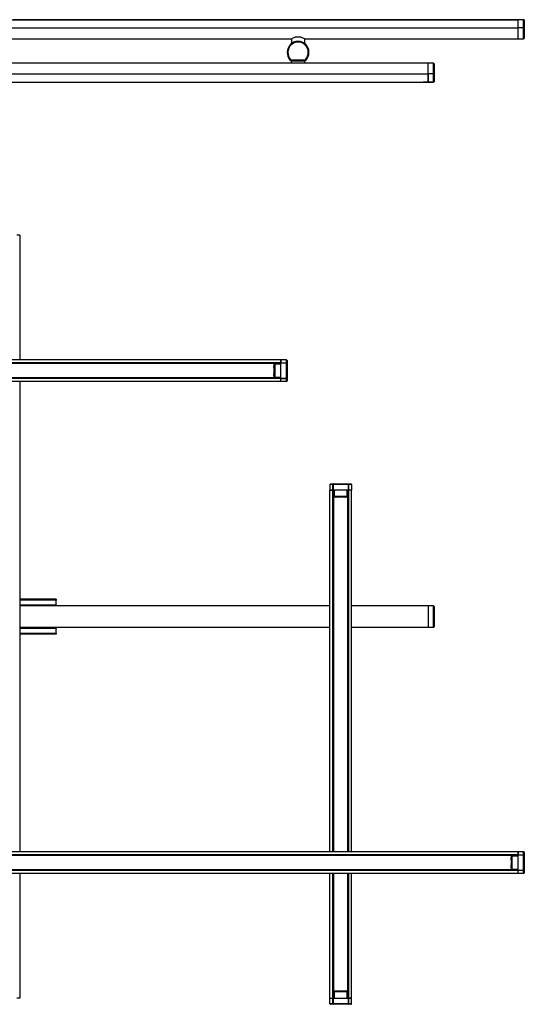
# Model space of a CAD drawing. Header units: millimetres. Extents: x 1218 to 2350, y 1510 to 2611.
# Tile 3 of 3: x 1818 to 2350, y 1510 to 2548. Entities that reach past the tile are written whole.
import ezdxf

# ---------------------------------------------------------------- set-up
doc = ezdxf.new("R2010")
doc.units = ezdxf.units.MM
doc.header["$LTSCALE"] = 10

msp = doc.modelspace()

# ---------------------------------------------------------------- linework, layer by layer
at = {"color": 7, "linetype": 'Continuous', "lineweight": 25}
for p, q in [((1319.4, 2548.3), (2343.4, 2548.3)), ((1811, 2548.5), (2336.4, 2548.5)), ((2343.4, 2548.4), (1811, 2548.4)), ((2336.4, 2548.4), (2336.4, 2548.5)), ((2338.3, 2548.4), (2343.4, 2548.5)), ((2343.4, 2548.5), (2349.2, 2548.4)), ((2343.4, 2539.8), (2343.4, 2548.4)), ((2343.4, 2539.8), (2343.4, 2548.3)), ((2349.2, 2539.8), (2349.2, 2548.3)), ((2349.9, 2547.7), (2349.9, 2539.8)), ((1319.4, 2539.8), (2343.4, 2539.8)), ((2343.4, 2528.3), (2343.4, 2539.8)), ((2349.2, 2539.8), (2343.4, 2539.8)), ((2349.9, 2539.8), (2349.2, 2539.8)), ((2349.2, 2528.4), (2349.2, 2539.8)), ((2349.9, 2539.8), (2349.9, 2529.1)), ((1768.3, 2528.3), (2104.5, 2528.3)), ((2104.4, 2528.2), (2104.4, 2523.7)), ((2107.4, 2524.9), (2107.4, 2524.9)), ((2108.4, 2530.2), (2114.4, 2530.2)), ((2115.4, 2524.9), (2115.4, 2524.9)), ((2118.3, 2528.3), (2343.4, 2528.3)), ((2118.4, 2523.7), (2118.4, 2528.2)), ((2343.4, 2528.3), (2349.2, 2528.4)), ((2104.4, 2523.7), (2105.1, 2523.7)), ((2117.7, 2523.7), (2118.4, 2523.7)), ((2100, 2514.1), (2099.9, 2514.1)), ((2100.7, 2514.1), (2100, 2514.1)), ((2104.6, 2505.4), (2103.3, 2505.4)), ((2119.5, 2505.5), (2103.4, 2505.5)), ((2103.6, 2506.2), (2119.2, 2506.2)), ((2103.7, 2504.9), (2103.7, 2505.4)), ((2104.9, 2504.9), (2103.7, 2504.9)), ((2104.2, 2504.9), (2104.2, 2503.2)), ((2118.3, 2505.4), (2104.6, 2505.4)), ((2104.9, 2505.4), (2104.9, 2504.9)), ((2104.9, 2504.9), (2118, 2504.9)), ((2118, 2504.9), (2118, 2505.4)), ((2119.2, 2504.9), (2118, 2504.9)), ((2119.5, 2505.4), (2118.3, 2505.4)), ((2118.6, 2503.2), (2118.7, 2504.9)), ((2119.1, 2505.4), (2119.2, 2504.9)), ((2122.1, 2514.1), (2122.8, 2514.1)), ((2122.8, 2514.1), (2122.9, 2514.1)), ((2248.4, 2502.7), (1768, 2502.7)), ((2254.2, 2502.6), (2248.4, 2502.7)), ((2248.4, 2491.2), (2248.4, 2502.7)), ((2254.2, 2491.2), (2254.2, 2502.6)), ((2254.9, 2501.9), (2254.9, 2491.2)), ((1224.4, 2491.2), (2248.4, 2491.2)), ((2248.4, 2491.2), (2248.4, 2482.7)), ((2254.2, 2491.2), (2248.4, 2491.2)), ((2248.4, 2482.6), (2248.4, 2491.2)), ((2254.2, 2482.7), (2254.2, 2491.2)), ((2254.9, 2491.2), (2254.2, 2491.2)), ((2254.9, 2491.2), (2254.9, 2483.4)), ((1224.4, 2482.7), (2248.4, 2482.7)), ((1224.4, 2482.7), (2248.4, 2482.7)), ((1231.9, 2482.6), (2240.9, 2482.6)), ((2240.9, 2482.7), (2240.9, 2482.6)), ((2248.4, 2482.6), (2243.3, 2482.7)), ((2254.2, 2482.7), (2248.4, 2482.6)), ((1817.9, 2321.1), (1814.8, 2321.1)), ((1817.9, 2321.1), (1817.9, 2189.6)), ((2093.4, 2189.6), (1319.4, 2189.6)), ((2093.4, 2186.4), (1319.4, 2186.4)), ((2093.4, 2186), (1319.4, 2186)), ((2085.9, 2185.8), (1326.9, 2185.8)), ((2085.9, 2185.6), (1326.9, 2185.6)), ((2085.9, 2185.8), (2093.4, 2185.8)), ((2085.9, 2185.8), (2085.9, 2185.6)), ((2093.4, 2185.8), (2085.9, 2185.8)), ((2090.1, 2185.6), (2085.9, 2185.6)), ((2085.9, 2185.6), (2085.9, 2170.5)), ((2086.4, 2183.8), (2085.9, 2183.8)), ((2086.4, 2183.6), (2085.9, 2183.6)), ((2085.9, 2183.4), (2086, 2183.4)), ((2085.9, 2182.9), (2086.4, 2183)), ((2085.9, 2181.7), (2085.9, 2182.9)), ((2085.9, 2182.9), (2085.9, 2182.9)), ((2085.9, 2181.7), (2086.4, 2181.7)), ((2086.4, 2183.4), (2086, 2183.4)), ((2086.4, 2184.9), (2086.4, 2185.1)), ((2086.4, 2171.2), (2086.4, 2184.9)), ((2086.4, 2184.9), (2086.9, 2184.9)), ((2093.4, 2185.7), (2086.9, 2185.6)), ((2086.9, 2185.6), (2086.9, 2184.9)), ((2086.9, 2184.9), (2086.9, 2171.2)), ((2093.4, 2184.9), (2086.9, 2184.9)), ((2088.9, 2185.6), (2088.9, 2185.6)), ((2089.4, 2185.6), (2089.4, 2185.6)), ((2093.4, 2189.6), (2093.4, 2186.4)), ((2099.2, 2189.5), (2093.4, 2189.6)), ((2093.4, 2186.3), (2093.4, 2189.6)), ((2093.4, 2186.3), (2093.4, 2186.2)), ((2093.4, 2184.9), (2093.4, 2186.2)), ((2093.4, 2171.2), (2093.4, 2184.9)), ((2099.2, 2186.3), (2099.2, 2189.5)), ((2099.2, 2170), (2099.2, 2186.1)), ((2099.9, 2188.8), (2099.9, 2185.9)), ((2099.9, 2185.9), (2099.9, 2170.2)), ((2086.4, 2174.4), (2085.9, 2174.4)), ((2085.9, 2173.2), (2085.9, 2174.4)), ((2086.4, 2173.2), (2085.9, 2173.2)), ((2085.9, 2173.2), (2085.9, 2173.2)), ((2086, 2172.7), (2085.9, 2172.7)), ((2086.4, 2172.5), (2085.9, 2172.5)), ((2086.4, 2172.3), (2085.9, 2172.3)), ((2086, 2172.7), (2086.4, 2172.7)), ((2093.4, 2170.2), (1319.4, 2170.2)), ((2093.4, 2169.7), (1319.4, 2169.7)), ((2093.4, 2166.6), (1319.4, 2166.6)), ((2085.9, 2170.5), (1326.9, 2170.5)), ((1326.9, 2170.3), (2085.9, 2170.3)), ((1817.9, 2166.6), (1817.9, 1670.6)), ((2090.1, 2170.5), (2085.9, 2170.5)), ((2085.9, 2170.3), (2085.9, 2170.5)), ((2093.4, 2170.4), (2085.9, 2170.4)), ((2093.4, 2170.4), (2085.9, 2170.4)), ((2086.4, 2171.1), (2086.4, 2171.2)), ((2086.4, 2171.2), (2086.9, 2171.2)), ((2086.9, 2171.2), (2093.4, 2171.2)), ((2086.9, 2171.2), (2086.9, 2170.6)), ((2086.9, 2170.6), (2093.4, 2170.5)), ((2088.9, 2170.5), (2088.9, 2170.5)), ((2089.4, 2170.5), (2089.4, 2170.5)), ((2093.4, 2170), (2093.4, 2171.2)), ((2093.4, 2169.8), (2093.4, 2170)), ((2093.4, 2166.6), (2093.4, 2169.8)), ((2093.4, 2166.6), (2093.4, 2169.7)), ((2099.2, 2166.7), (2093.4, 2166.6)), ((2099.2, 2166.7), (2099.2, 2169.9)), ((2099.9, 2170.2), (2099.9, 2167.4)), ((2145, 2057.9), (2144.9, 2052.1)), ((2148.2, 2057.9), (2145, 2057.9)), ((2145.7, 2058.6), (2148.6, 2058.6)), ((2164.5, 2057.9), (2148.4, 2057.9)), ((2148.6, 2058.6), (2164.2, 2058.6)), ((2164.2, 2058.6), (2167.1, 2058.6)), ((2167.8, 2057.9), (2164.6, 2057.9)), ((2167.8, 2057.9), (2167.9, 2052.1)), ((2144.9, 1670.6), (2144.9, 2052.1)), ((2144.9, 2052.1), (2148.1, 2052.1)), ((2148.2, 2052.1), (2144.9, 2052.1)), ((2148.1, 1670.6), (2148.1, 2052.1)), ((2149.6, 2052.1), (2148.3, 2052.1)), ((2148.5, 1670.6), (2148.5, 2052.1)), ((2148.7, 2044.6), (2148.7, 2052.1)), ((2148.7, 2044.6), (2148.7, 2052.1)), ((2148.8, 2052.1), (2148.9, 2045.6)), ((2148.9, 2044.6), (2148.9, 2048.7)), ((2148.9, 2048.1), (2148.9, 2048.1)), ((2148.9, 2047.6), (2148.9, 2047.6)), ((2163.3, 2052.1), (2149.6, 2052.1)), ((2149.6, 2052.1), (2149.6, 2045.6)), ((2164.5, 2052.1), (2163.3, 2052.1)), ((2163.3, 2045.6), (2163.3, 2052.1)), ((2163.9, 2045.6), (2164, 2052.1)), ((2163.9, 2048.1), (2164, 2048.1)), ((2164, 2047.6), (2163.9, 2047.6)), ((2164, 2044.6), (2164, 2048.7)), ((2164.1, 2052.1), (2164.1, 2044.6)), ((2164.1, 2044.6), (2164.1, 2052.1)), ((2164.1, 2044.6), (2164.1, 2052.1)), ((2164.3, 1670.6), (2164.3, 2052.1)), ((2164.7, 2052.1), (2164.5, 2052.1)), ((2167.9, 2052.1), (2164.7, 2052.1)), ((2167.9, 2052.1), (2164.8, 2052.1)), ((2164.8, 1670.6), (2164.8, 2052.1)), ((2167.9, 1670.6), (2167.9, 2052.1)), ((2148.7, 2044.6), (2148.7, 1670.6)), ((2148.7, 2044.6), (2148.9, 2044.6)), ((2148.9, 2045.6), (2149.6, 2045.6)), ((2164, 2044.6), (2148.9, 2044.6)), ((2148.9, 1670.6), (2148.9, 2044.6)), ((2149.6, 2045.1), (2149.4, 2045.1)), ((2149.6, 2045.6), (2163.3, 2045.6)), ((2149.6, 2045.1), (2149.6, 2045.6)), ((2163.3, 2045.1), (2149.6, 2045.1)), ((2150.7, 2044.6), (2150.7, 2045.1)), ((2150.9, 2044.6), (2150.9, 2045.1)), ((2151, 2045.1), (2151, 2044.6)), ((2151, 2044.6), (2151, 2044.6)), ((2151.1, 2044.6), (2151.1, 2045.1)), ((2151.5, 2044.6), (2151.5, 2045.1)), ((2152.8, 2044.6), (2151.5, 2044.6)), ((2151.5, 2044.6), (2151.5, 2044.6)), ((2152.8, 2044.6), (2152.8, 2045.1)), ((2160, 2045.1), (2160, 2044.6)), ((2161.3, 2044.6), (2160, 2044.6)), ((2161.3, 2045.1), (2161.3, 2044.6)), ((2161.3, 2044.6), (2161.3, 2044.6)), ((2161.7, 2044.6), (2161.7, 2045.1)), ((2161.8, 2044.6), (2161.8, 2045.1)), ((2161.8, 2044.6), (2161.8, 2044.6)), ((2162, 2044.6), (2162, 2045.1)), ((2162.2, 2044.6), (2162.2, 2045.1)), ((2163.3, 2045.1), (2163.3, 2045.6)), ((2163.3, 2045.6), (2163.9, 2045.6)), ((2163.4, 2045.1), (2163.3, 2045.1)), ((2164.2, 2044.6), (2164, 2044.6)), ((2164, 1670.6), (2164, 2044.6)), ((2164.2, 1670.6), (2164.2, 2044.6)), ((1856.4, 1937.1), (1817.9, 1937.1)), ((1856.4, 1936), (1817.9, 1936)), ((1856.4, 1937.1), (1856.4, 1936)), ((1856.4, 1931.2), (1856.4, 1936)), ((1856.3, 1930.7), (1817.9, 1930.7)), ((2144.9, 1930.1), (1817.9, 1930.1)), ((1856.3, 1930.6), (1856.1, 1930.2)), ((1856.3, 1930.7), (1856.4, 1931.1)), ((1856.3, 1930.7), (1856.3, 1930.6)), ((1856.3, 1930.7), (1856.3, 1930.1)), ((1856.3, 1930.6), (1856.3, 1930.1)), ((1856.4, 1931.2), (1856.4, 1930.1)), ((1856.4, 1930.1), (1856.4, 1931.1)), ((2248.4, 1930.1), (2167.9, 1930.1)), ((2248.4, 1930.1), (2248.4, 1907.1)), ((2254.2, 1930), (2248.4, 1930.1)), ((2254.2, 1907.2), (2254.2, 1930)), ((2254.9, 1929.3), (2254.9, 1907.9)), ((2144.9, 1907.1), (1817.9, 1907.1)), ((1817.9, 1906.4), (1856.3, 1906.4)), ((1856.1, 1906.9), (1856.3, 1906.6)), ((1856.3, 1906.6), (1856.3, 1907.1)), ((1856.3, 1906.4), (1856.3, 1907.1)), ((1856.3, 1906.6), (1856.3, 1906.4)), ((1856.3, 1906.4), (1856.4, 1906)), ((1856.4, 1907.1), (1856.4, 1906)), ((1856.4, 1906), (1856.4, 1907.1)), ((1856.4, 1901.1), (1856.4, 1906)), ((2248.4, 1907.1), (2167.9, 1907.1)), ((2254.2, 1907.2), (2248.4, 1907.1)), ((1817.9, 1901.1), (1856.4, 1901.1)), ((1856.4, 1900.1), (1817.9, 1900.1)), ((1856.4, 1901.1), (1856.4, 1900.1)), ((2343.4, 1670.6), (1319.4, 1670.6)), ((2343.4, 1667.4), (1319.4, 1667.4)), ((2343.4, 1667), (1319.4, 1667)), ((2335.9, 1666.8), (1326.9, 1666.8)), ((2335.9, 1666.6), (1326.9, 1666.6)), ((2335.9, 1666.8), (2343.4, 1666.8)), ((2335.9, 1666.8), (2335.9, 1666.6)), ((2343.4, 1666.8), (2335.9, 1666.8)), ((2343.4, 1666.8), (2335.9, 1666.8)), ((2340.1, 1666.6), (2335.9, 1666.6)), ((2335.9, 1666.6), (2335.9, 1651.5)), ((2336.4, 1664.8), (2335.9, 1664.8)), ((2336.4, 1664.6), (2335.9, 1664.6)), ((2335.9, 1664.4), (2336, 1664.4)), ((2335.9, 1663.9), (2336.4, 1664)), ((2335.9, 1662.7), (2335.9, 1663.9)), ((2335.9, 1663.9), (2335.9, 1663.9)), ((2335.9, 1662.7), (2336.4, 1662.7)), ((2336.4, 1664.4), (2336, 1664.4)), ((2336.4, 1665.9), (2336.4, 1666.1)), ((2336.4, 1652.2), (2336.4, 1665.9)), ((2336.4, 1665.9), (2336.9, 1665.9)), ((2343.4, 1666.7), (2336.9, 1666.6)), ((2336.9, 1666.6), (2336.9, 1665.9)), ((2343.4, 1665.9), (2336.9, 1665.9)), ((2336.9, 1665.9), (2336.9, 1652.2)), ((2338.9, 1666.6), (2338.9, 1666.6)), ((2339.4, 1666.6), (2339.4, 1666.6)), ((2343.4, 1670.6), (2343.4, 1667.4)), ((2349.2, 1670.5), (2343.4, 1670.6)), ((2343.4, 1667.3), (2343.4, 1670.6)), ((2343.4, 1667.3), (2343.4, 1667.2)), ((2343.4, 1665.9), (2343.4, 1667.2)), ((2343.4, 1652.2), (2343.4, 1665.9)), ((2349.2, 1667.3), (2349.2, 1670.5)), ((2349.2, 1651), (2349.2, 1667.1)), ((2349.9, 1669.8), (2349.9, 1666.9)), ((2349.9, 1666.9), (2349.9, 1651.2)), ((2336.4, 1655.4), (2335.9, 1655.4)), ((2335.9, 1654.2), (2335.9, 1655.4)), ((2336.4, 1654.2), (2335.9, 1654.2)), ((2335.9, 1654.2), (2335.9, 1654.2)), ((2336, 1653.7), (2335.9, 1653.7)), ((2336.4, 1653.5), (2335.9, 1653.5)), ((2336.4, 1653.3), (2335.9, 1653.3)), ((2336, 1653.7), (2336.4, 1653.7)), ((2336.4, 1652.1), (2336.4, 1652.2)), ((2336.4, 1652.2), (2336.9, 1652.2)), ((2336.9, 1652.2), (2343.4, 1652.2)), ((2336.9, 1652.2), (2336.9, 1651.6)), ((2343.4, 1651), (2343.4, 1652.2)), ((2343.4, 1651.2), (1319.4, 1651.2)), ((2343.4, 1650.7), (1319.4, 1650.7)), ((2343.4, 1647.6), (1319.4, 1647.6)), ((2335.9, 1651.5), (1326.9, 1651.5)), ((1326.9, 1651.3), (2335.9, 1651.3)), ((1817.9, 1647.6), (1817.9, 1516.1)), ((2144.9, 1516.1), (2144.9, 1647.6)), ((2148.1, 1516.1), (2148.1, 1647.6)), ((2148.5, 1516.1), (2148.5, 1647.6)), ((2148.7, 1647.6), (2148.7, 1523.6)), ((2148.9, 1523.6), (2148.9, 1647.6)), ((2164, 1523.6), (2164, 1647.6)), ((2164.2, 1523.6), (2164.2, 1647.6)), ((2164.3, 1516.1), (2164.3, 1647.6)), ((2164.8, 1516.1), (2164.8, 1647.6)), ((2167.9, 1516.1), (2167.9, 1647.6)), ((2340.1, 1651.5), (2335.9, 1651.5)), ((2335.9, 1651.3), (2335.9, 1651.5)), ((2343.4, 1651.4), (2335.9, 1651.4)), ((2343.4, 1651.4), (2335.9, 1651.4)), ((2343.4, 1651.4), (2335.9, 1651.4)), ((2336.9, 1651.6), (2343.4, 1651.5)), ((2338.9, 1651.5), (2338.9, 1651.5)), ((2339.4, 1651.5), (2339.4, 1651.5)), ((2343.4, 1650.8), (2343.4, 1651)), ((2343.4, 1647.6), (2343.4, 1650.8)), ((2343.4, 1647.6), (2343.4, 1650.7)), ((2349.2, 1647.7), (2343.4, 1647.6)), ((2349.2, 1647.7), (2349.2, 1650.9)), ((2349.9, 1651.2), (2349.9, 1648.4)), ((2148.7, 1516.1), (2148.7, 1523.6)), ((2148.7, 1523.6), (2148.9, 1523.6)), ((2148.7, 1516.1), (2148.7, 1523.6)), ((2148.9, 1522.6), (2148.8, 1516.1)), ((2148.9, 1519.4), (2148.9, 1523.6)), ((2164, 1523.6), (2148.9, 1523.6)), ((2149.6, 1522.6), (2148.9, 1522.6)), ((2148.9, 1520.6), (2148.9, 1520.6)), ((2148.9, 1520.1), (2148.9, 1520.1)), ((2149.4, 1523.1), (2149.6, 1523.1)), ((2149.6, 1523.1), (2149.6, 1522.6)), ((2149.6, 1523.1), (2163.3, 1523.1)), ((2149.6, 1522.6), (2149.6, 1516.1)), ((2163.3, 1522.6), (2149.6, 1522.6)), ((2150.7, 1523.1), (2150.7, 1523.6)), ((2150.9, 1523.1), (2150.9, 1523.6)), ((2151, 1523.5), (2151, 1523.6)), ((2151, 1523.5), (2151, 1523.1)), ((2151.1, 1523.1), (2151.1, 1523.6)), ((2151.5, 1523.6), (2151.5, 1523.5)), ((2151.5, 1523.1), (2151.5, 1523.5)), ((2151.5, 1523.5), (2152.8, 1523.5)), ((2152.8, 1523.1), (2152.8, 1523.5)), ((2160, 1523.5), (2160, 1523.1)), ((2160, 1523.5), (2161.3, 1523.5)), ((2161.3, 1523.5), (2161.3, 1523.6)), ((2161.3, 1523.5), (2161.3, 1523.1)), ((2161.7, 1523.1), (2161.7, 1523.6)), ((2161.8, 1523.6), (2161.8, 1523.5)), ((2161.8, 1523.1), (2161.8, 1523.5)), ((2162, 1523.1), (2162, 1523.6)), ((2162.2, 1523.1), (2162.2, 1523.6)), ((2163.3, 1523.1), (2163.3, 1522.6)), ((2163.3, 1523.1), (2163.4, 1523.1)), ((2163.3, 1516.1), (2163.3, 1522.6)), ((2163.9, 1522.6), (2163.3, 1522.6)), ((2164, 1516.1), (2163.9, 1522.6)), ((2163.9, 1520.6), (2164, 1520.6)), ((2164, 1520.1), (2163.9, 1520.1)), ((2164, 1519.4), (2164, 1523.6)), ((2164.2, 1523.6), (2164, 1523.6)), ((2164.1, 1523.6), (2164.1, 1516.1)), ((2164.1, 1516.1), (2164.1, 1523.6)), ((2164.1, 1516.1), (2164.1, 1523.6)), ((1817.9, 1516.1), (1814.8, 1516.1)), ((2144.9, 1516.1), (2148.1, 1516.1)), ((2145, 1510.3), (2144.9, 1516.1)), ((2144.9, 1516.1), (2148.2, 1516.1)), ((2145, 1510.3), (2148.2, 1510.3)), ((2148.6, 1509.6), (2145.7, 1509.6)), ((2148.2, 1516.1), (2148.3, 1516.1)), ((2148.3, 1516.1), (2149.6, 1516.1)), ((2148.4, 1510.3), (2164.5, 1510.3)), ((2164.2, 1509.6), (2148.6, 1509.6)), ((2149.6, 1516.1), (2163.3, 1516.1)), ((2163.3, 1516.1), (2164.5, 1516.1)), ((2167.1, 1509.6), (2164.2, 1509.6)), ((2164.6, 1510.3), (2167.8, 1510.3)), ((2164.7, 1516.1), (2167.9, 1516.1)), ((2167.9, 1516.1), (2164.8, 1516.1)), ((2167.8, 1510.3), (2167.9, 1516.1))]:
    msp.add_line(p, q, dxfattribs=at)
at = {"color": 7, "linetype": 'Continuous', "lineweight": 25, "flags": 128}
for points in [[(2349.2, 2548.3), (2348.8, 2548.3), (2347.2, 2548.3), (2343.4, 2548.4)], [(2103.4, 2505.5), (2103.3, 2505.5), (2103.3, 2505.4)], [(2119.5, 2505.4), (2119.5, 2505.5), (2119.5, 2505.5)], [(2248.4, 2482.6), (2248.8, 2482.6), (2250.4, 2482.7), (2254.2, 2482.7)], [(2093.4, 2186.3), (2093.8, 2186.3), (2095.4, 2186.3), (2099.2, 2186.3)], [(2099.2, 2186.1), (2096.3, 2186.1), (2093.4, 2186.2)], [(2093.4, 2170), (2096.3, 2170), (2099.2, 2170)], [(2099.2, 2169.9), (2098.8, 2169.9), (2097.2, 2169.8), (2093.4, 2169.8)], [(2148.2, 2052.1), (2148.2, 2052.5), (2148.2, 2054.1), (2148.2, 2057.9)], [(2148.4, 2057.9), (2148.3, 2055), (2148.3, 2052.1)], [(2164.5, 2052.1), (2164.5, 2055), (2164.5, 2057.9)], [(2164.6, 2057.9), (2164.6, 2057.5), (2164.6, 2055.9), (2164.7, 2052.1)], [(2343.4, 1667.3), (2343.8, 1667.3), (2345.4, 1667.3), (2349.2, 1667.3)], [(2349.2, 1667.1), (2346.3, 1667.1), (2343.4, 1667.2)], [(2343.4, 1651), (2346.3, 1651), (2349.2, 1651)], [(2349.2, 1650.9), (2348.8, 1650.9), (2347.2, 1650.8), (2343.4, 1650.8)], [(2148.2, 1510.3), (2148.2, 1510.7), (2148.2, 1512.3), (2148.2, 1516.1)], [(2148.3, 1516.1), (2148.3, 1513.2), (2148.4, 1510.3)], [(2164.5, 1510.3), (2164.5, 1513.2), (2164.5, 1516.1)], [(2164.7, 1516.1), (2164.7, 1515.7), (2164.6, 1514.1), (2164.6, 1510.3)]]:
    msp.add_lwpolyline(points, dxfattribs=at)
at = {"color": 7, "linetype": 'Continuous', "lineweight": 25}
for centre, radius, start, end in [((2347.9, 2548.3), 1.37, 358.57, 1.43), ((2111.4, 2514.1), 11.5, 0, 180), ((2111.4, 2514.1), 11.4, 0, 180), ((2111.4, 2514.1), 10.7, 0, 180), ((2349.2, 2529.1), 0.7, 271, 0), ((2112.9, 2514.1), 13, 180, 220.8016), ((2112.9, 2514.1), 13, 180, 221.4311), ((2112.9, 2514.1), 12.9, 180, 221.2249), ((2112.9, 2514.1), 12.2, 180, 220.1689), ((2103.4, 2505.7), 0.2, 221.2332, 269.9918), ((2162.1, 2479.3), 64.4, 155.951, 156.0503), ((2109.9, 2514.1), 12.2, 319.8311, 0), ((2119.5, 2505.7), 0.2, 270.0082, 318.7668), ((2109.9, 2514.1), 12.9, 318.7751, 0), ((2060.9, 2479.4), 64.3, 23.9496, 24.0491), ((2109.9, 2514.1), 13, 318.5689, 0), ((2109.9, 2514.1), 13, 319.1984, 0), ((2118.2, 2503.3), 0.4, 300.6324, 351.5942), ((2254.2, 2501.9), 0.7, 360, 89), ((2252.9, 2482.7), 1.37, 358.57, 1.43), ((2088.3, 2183.1), 2.41, 172.0416, 183.962), ((2086.9, 2185.1), 0.5, 91, 180), ((2099.2, 2188.8), 0.7, 0, 89), ((2091.1, 2186.2), 8.14, 359.4707, 0.5293), ((2088.3, 2173), 2.41, 176.038, 187.9584), ((2086.9, 2171.1), 0.5, 180, 269), ((2091.1, 2169.9), 8.14, 359.4707, 0.5293), ((2099.2, 2167.4), 0.7, 271, 0), ((2145.7, 2057.9), 0.7, 90, 179), ((2148.3, 2049.7), 8.14, 89.4707, 90.5293), ((2164.5, 2049.7), 8.14, 89.4707, 90.5293), ((2167.1, 2057.9), 0.7, 1, 90), ((2149.4, 2045.6), 0.5, 181, 270), ((2151.4, 2047), 2.41, 262.0416, 273.962), ((2161.4, 2047), 2.41, 266.038, 277.9584), ((2163.4, 2045.6), 0.5, 270, 359), ((1856.2, 1931.2), 0.181, 344.2094, 359.9018), ((2254.2, 1929.3), 0.7, 0, 89), ((1856.2, 1906), 0.181, 0.0982, 15.7906), ((2254.2, 1907.9), 0.7, 271, 0), ((2338.3, 1664.1), 2.41, 172.0416, 183.962), ((2336.9, 1666.1), 0.5, 91, 180), ((2349.2, 1669.8), 0.7, 0, 89), ((2341.1, 1667.2), 8.14, 359.4707, 0.5293), ((2338.3, 1654), 2.41, 176.038, 187.9584), ((2336.9, 1652.1), 0.5, 180, 269), ((2341.1, 1650.9), 8.14, 359.4707, 0.5293), ((2349.2, 1648.4), 0.7, 271, 0), ((2149.4, 1522.6), 0.5, 90, 179), ((2151.4, 1521.1), 2.41, 86.038, 97.9584), ((2161.4, 1521.1), 2.41, 82.0416, 93.962), ((2163.4, 1522.6), 0.5, 1, 90), ((2145.7, 1510.3), 0.7, 181, 270), ((2148.3, 1518.4), 8.14, 269.4707, 270.5293), ((2164.5, 1518.4), 8.14, 269.4707, 270.5293), ((2167.1, 1510.3), 0.7, 270, 359)]:
    msp.add_arc(centre, radius, start, end, dxfattribs=at)
for points, knots in [([(2343.4, 2548.4), (2343.4, 2548.4), (2343.4, 2548.4), (2343.4, 2548.5), (2343.4, 2548.5), (2343.4, 2548.5)], [0, 0, 0, 0, 0.397704, 0.795408, 1, 1, 1, 1]), ([(2349.2, 2548.4), (2349.3, 2548.3), (2349.4, 2548.3), (2349.6, 2548.2), (2349.8, 2548.1), (2349.9, 2547.9), (2349.9, 2547.8), (2349.9, 2547.7), (2349.9, 2547.7), (2349.9, 2547.7), (2349.9, 2547.7), (2349.9, 2547.7)], [0, 0, 0, 0, 0.175264, 0.373721, 0.50933, 0.752609, 0.891917, 0.951192, 0.977818, 0.994782, 1, 1, 1, 1]), ([(2349.9, 2547.7), (2349.9, 2547.7), (2349.9, 2547.7), (2349.9, 2547.7), (2349.9, 2547.7), (2349.9, 2547.8), (2349.9, 2547.9), (2349.8, 2548.1), (2349.6, 2548.2), (2349.4, 2548.3), (2349.3, 2548.3), (2349.2, 2548.3)], [0, 0, 0, 0, 0.005216, 0.02236, 0.049148, 0.108582, 0.247375, 0.490716, 0.626347, 0.824791, 1, 1, 1, 1]), ([(2104.5, 2528.2), (2104.5, 2528.2), (2104.5, 2528.2), (2105.1, 2528.6), (2106.3, 2529.3), (2107.5, 2529.9), (2108.3, 2530.2), (2108.4, 2530.2)], [0, 0, 0, 0, 0.151935, 0.396407, 0.659539, 0.962525, 1, 1, 1, 1]), ([(2114.4, 2530.2), (2115.1, 2529.9), (2116.5, 2529.3), (2117.8, 2528.6), (2118.4, 2528.2), (2118.4, 2528.2), (2118.3, 2528.2)], [0, 0, 0, 0, 0.318637, 0.637306, 0.894384, 1, 1, 1, 1]), ([(2103.2, 2505.6), (2103.2, 2505.6), (2103.2, 2505.6), (2103.3, 2505.7), (2103.3, 2505.8), (2103.4, 2505.9), (2103.5, 2506.1), (2103.6, 2506.2), (2103.6, 2506.2), (2103.6, 2506.2), (2103.6, 2506.2), (2103.6, 2506.2)], [0, 0, 0, 0, 0.175209, 0.373653, 0.509284, 0.752625, 0.891418, 0.950852, 0.97764, 0.994784, 1, 1, 1, 1]), ([(2103.3, 2505.4), (2103.3, 2505.4), (2103.2, 2505.4), (2103.2, 2505.4), (2103.2, 2505.5), (2103.2, 2505.5)], [0, 0, 0, 0, 0.397704, 0.795408, 1, 1, 1, 1]), ([(2103.6, 2506.2), (2103.6, 2506.2), (2103.6, 2506.2), (2103.6, 2506.2), (2103.6, 2506.1), (2103.5, 2506.1), (2103.5, 2505.9), (2103.4, 2505.8), (2103.4, 2505.6), (2103.4, 2505.5), (2103.4, 2505.5), (2103.4, 2505.5)], [0, 0, 0, 0, 0.005218, 0.022182, 0.048808, 0.108083, 0.247391, 0.49067, 0.626279, 0.824736, 1, 1, 1, 1]), ([(2119.5, 2505.5), (2119.5, 2505.5), (2119.5, 2505.5), (2119.4, 2505.6), (2119.4, 2505.8), (2119.3, 2505.9), (2119.3, 2506.1), (2119.3, 2506.1), (2119.2, 2506.2), (2119.2, 2506.2), (2119.2, 2506.2), (2119.2, 2506.2)], [0, 0, 0, 0, 0.175264, 0.373721, 0.50933, 0.752609, 0.891917, 0.951192, 0.977818, 0.994782, 1, 1, 1, 1]), ([(2119.2, 2506.2), (2119.2, 2506.2), (2119.2, 2506.2), (2119.2, 2506.2), (2119.3, 2506.2), (2119.3, 2506.1), (2119.4, 2505.9), (2119.5, 2505.8), (2119.6, 2505.7), (2119.6, 2505.6), (2119.6, 2505.6), (2119.6, 2505.6)], [0, 0, 0, 0, 0.005216, 0.02236, 0.049148, 0.108582, 0.247375, 0.490716, 0.626347, 0.824791, 1, 1, 1, 1]), ([(2119.7, 2505.5), (2119.6, 2505.5), (2119.6, 2505.4), (2119.6, 2505.4), (2119.5, 2505.4), (2119.5, 2505.4)], [0, 0, 0, 0, 0.397704, 0.795408, 1, 1, 1, 1]), ([(2104.2, 2503.2), (2104.2, 2503.2), (2104.2, 2503.2), (2104.2, 2503.1), (2104.3, 2503), (2104.3, 2503), (2104.3, 2503), (2104.4, 2502.9), (2104.4, 2502.9), (2104.4, 2502.9), (2104.4, 2502.9), (2104.4, 2502.9), (2104.4, 2502.9), (2104.4, 2502.9), (2104.4, 2502.9), (2104.5, 2502.9)], [0, 0, 0, 0, 0.014193, 0.087925, 0.150156, 0.201145, 0.240209, 0.265659, 0.274679, 0.281381, 0.289777, 0.304791, 0.343299, 0.524763, 1, 1, 1, 1]), ([(2104.2, 2503.2), (2104.2, 2503.2), (2104.2, 2503.3), (2104.3, 2503.2), (2104.4, 2503.1)], [0, 0, 0, 0, 0.294119, 1, 1, 1, 1]), ([(2104.4, 2503.1), (2104.4, 2503.1), (2104.5, 2503.1), (2104.9, 2502.8), (2105.2, 2502.7)], [0, 0, 0, 0, 0.507618, 1, 1, 1, 1]), ([(2104.5, 2502.9), (2104.5, 2502.9), (2104.5, 2502.8), (2104.6, 2502.8), (2104.7, 2502.7)], [0, 0, 0, 0, 0.063956, 1, 1, 1, 1]), ([(2104.5, 2502.8), (2104.5, 2502.8), (2104.6, 2502.8), (2104.6, 2502.8), (2104.7, 2502.7)], [0, 0, 0, 0, 0.604443, 1, 1, 1, 1]), ([(2117.7, 2502.7), (2118, 2502.9), (2118.4, 2503.1), (2118.6, 2503.2), (2118.6, 2503.2), (2118.6, 2503.2)], [0, 0, 0, 0, 0.580074, 0.716418, 1, 1, 1, 1]), ([(2254.2, 2482.7), (2254.3, 2482.7), (2254.4, 2482.8), (2254.6, 2482.8), (2254.8, 2483), (2254.9, 2483.1), (2254.9, 2483.2), (2254.9, 2483.3), (2254.9, 2483.3), (2254.9, 2483.4), (2254.9, 2483.4), (2254.9, 2483.4)], [0, 0, 0, 0, 0.175209, 0.373653, 0.509284, 0.752625, 0.891418, 0.950852, 0.97764, 0.994784, 1, 1, 1, 1]), ([(2254.9, 2483.4), (2254.9, 2483.4), (2254.9, 2483.4), (2254.9, 2483.3), (2254.9, 2483.3), (2254.9, 2483.2), (2254.9, 2483.1), (2254.8, 2482.9), (2254.6, 2482.8), (2254.4, 2482.7), (2254.3, 2482.7), (2254.2, 2482.7)], [0, 0, 0, 0, 0.005218, 0.022182, 0.048808, 0.108083, 0.247391, 0.49067, 0.626279, 0.824736, 1, 1, 1, 1]), ([(2248.4, 2482.6), (2248.4, 2482.6), (2248.4, 2482.6), (2248.4, 2482.6), (2248.4, 2482.6), (2248.4, 2482.6)], [0, 0, 0, 0, 0.397704, 0.795408, 1, 1, 1, 1]), ([(2086.4, 2180.8), (2086.4, 2180.8), (2086.3, 2180.9), (2086.1, 2181.1), (2086, 2181.4), (2085.9, 2181.6), (2085.9, 2181.7)], [0, 0, 0, 0, 0.000559, 0.335375, 0.667748, 1, 1, 1, 1]), ([(2093.4, 2186.2), (2093.4, 2186.2), (2093.4, 2186.2), (2093.4, 2186.3), (2093.4, 2186.3), (2093.4, 2186.3)], [0, 0, 0, 0, 0.397704, 0.795408, 1, 1, 1, 1]), ([(2099.2, 2186.3), (2099.3, 2186.3), (2099.4, 2186.3), (2099.6, 2186.2), (2099.8, 2186.1), (2099.9, 2186), (2099.9, 2186), (2099.9, 2185.9), (2099.9, 2185.9), (2099.9, 2185.9), (2099.9, 2185.9), (2099.9, 2185.9)], [0, 0, 0, 0, 0.175209, 0.373653, 0.509284, 0.752625, 0.891418, 0.950852, 0.97764, 0.994784, 1, 1, 1, 1]), ([(2099.9, 2185.9), (2099.9, 2185.9), (2099.9, 2185.9), (2099.9, 2185.9), (2099.9, 2185.9), (2099.9, 2185.9), (2099.9, 2186), (2099.8, 2186), (2099.6, 2186.1), (2099.4, 2186.1), (2099.3, 2186.1), (2099.2, 2186.1)], [0, 0, 0, 0, 0.005218, 0.022182, 0.048808, 0.108083, 0.247391, 0.49067, 0.626279, 0.824736, 1, 1, 1, 1]), ([(2085.9, 2174.4), (2085.9, 2174.5), (2086, 2174.8), (2086.1, 2175.1), (2086.3, 2175.2), (2086.4, 2175.3), (2086.4, 2175.3)], [0, 0, 0, 0, 0.332252, 0.664625, 0.999441, 1, 1, 1, 1]), ([(2093.4, 2169.8), (2093.4, 2169.8), (2093.4, 2169.9), (2093.4, 2169.9), (2093.4, 2170), (2093.4, 2170)], [0, 0, 0, 0, 0.397704, 0.795408, 1, 1, 1, 1]), ([(2099.2, 2170), (2099.3, 2170), (2099.4, 2170), (2099.6, 2170.1), (2099.8, 2170.1), (2099.9, 2170.1), (2099.9, 2170.2), (2099.9, 2170.2), (2099.9, 2170.2), (2099.9, 2170.2), (2099.9, 2170.2), (2099.9, 2170.2)], [0, 0, 0, 0, 0.175264, 0.373721, 0.50933, 0.752609, 0.891917, 0.951192, 0.977818, 0.994782, 1, 1, 1, 1]), ([(2099.9, 2170.2), (2099.9, 2170.2), (2099.9, 2170.2), (2099.9, 2170.2), (2099.9, 2170.2), (2099.9, 2170.2), (2099.9, 2170.1), (2099.8, 2170), (2099.6, 2169.9), (2099.4, 2169.9), (2099.3, 2169.9), (2099.2, 2169.9)], [0, 0, 0, 0, 0.005216, 0.02236, 0.049148, 0.108582, 0.247375, 0.490716, 0.626347, 0.824791, 1, 1, 1, 1]), ([(2148.2, 2057.9), (2148.2, 2057.9), (2148.2, 2058.1), (2148.3, 2058.3), (2148.3, 2058.4), (2148.4, 2058.5), (2148.5, 2058.6), (2148.6, 2058.6), (2148.6, 2058.6), (2148.6, 2058.6), (2148.6, 2058.6), (2148.6, 2058.6)], [0, 0, 0, 0, 0.175209, 0.373653, 0.509284, 0.752625, 0.891418, 0.950852, 0.97764, 0.994784, 1, 1, 1, 1]), ([(2148.6, 2058.6), (2148.6, 2058.6), (2148.6, 2058.6), (2148.6, 2058.6), (2148.6, 2058.6), (2148.5, 2058.6), (2148.5, 2058.5), (2148.4, 2058.4), (2148.4, 2058.3), (2148.4, 2058.1), (2148.4, 2057.9), (2148.4, 2057.9)], [0, 0, 0, 0, 0.005218, 0.022182, 0.048808, 0.108083, 0.247391, 0.49067, 0.626279, 0.824736, 1, 1, 1, 1]), ([(2164.5, 2057.9), (2164.5, 2057.9), (2164.5, 2058.1), (2164.4, 2058.3), (2164.4, 2058.4), (2164.3, 2058.5), (2164.3, 2058.6), (2164.3, 2058.6), (2164.2, 2058.6), (2164.2, 2058.6), (2164.2, 2058.6), (2164.2, 2058.6)], [0, 0, 0, 0, 0.175264, 0.373721, 0.50933, 0.752609, 0.891917, 0.951192, 0.977818, 0.994782, 1, 1, 1, 1]), ([(2164.2, 2058.6), (2164.2, 2058.6), (2164.2, 2058.6), (2164.2, 2058.6), (2164.3, 2058.6), (2164.3, 2058.6), (2164.4, 2058.5), (2164.5, 2058.4), (2164.6, 2058.3), (2164.6, 2058.1), (2164.6, 2057.9), (2164.6, 2057.9)], [0, 0, 0, 0, 0.005216, 0.02236, 0.049148, 0.108582, 0.247375, 0.490716, 0.626347, 0.824791, 1, 1, 1, 1]), ([(2148.3, 2052.1), (2148.3, 2052.1), (2148.2, 2052.1), (2148.2, 2052.1), (2148.2, 2052.1), (2148.2, 2052.1)], [0, 0, 0, 0, 0.397704, 0.795408, 1, 1, 1, 1]), ([(2164.7, 2052.1), (2164.6, 2052.1), (2164.6, 2052.1), (2164.6, 2052.1), (2164.5, 2052.1), (2164.5, 2052.1)], [0, 0, 0, 0, 0.397704, 0.795408, 1, 1, 1, 1]), ([(2153.6, 2045.1), (2153.6, 2045.1), (2153.6, 2045), (2153.4, 2044.8), (2153.1, 2044.6), (2152.9, 2044.6), (2152.8, 2044.6)], [0, 0, 0, 0, 0.000559, 0.335375, 0.667748, 1, 1, 1, 1]), ([(2160, 2044.6), (2159.9, 2044.6), (2159.7, 2044.6), (2159.4, 2044.8), (2159.2, 2045), (2159.2, 2045.1), (2159.2, 2045.1)], [0, 0, 0, 0, 0.332252, 0.664625, 0.999441, 1, 1, 1, 1]), ([(1856.1, 1930.2), (1856.1, 1930.2), (1856, 1930.2), (1856, 1930.1), (1856, 1930.1), (1856, 1930.1)], [0, 0, 0, 0, 0.320981, 0.72422, 1, 1, 1, 1]), ([(1856, 1907.1), (1856, 1907), (1856, 1907), (1856, 1907), (1856.1, 1906.9), (1856.1, 1906.9)], [0, 0, 0, 0, 0.275781, 0.679022, 1, 1, 1, 1]), ([(2336.4, 1661.8), (2336.4, 1661.8), (2336.3, 1661.9), (2336.1, 1662.1), (2336, 1662.4), (2335.9, 1662.6), (2335.9, 1662.7)], [0, 0, 0, 0, 0.000559, 0.335375, 0.667748, 1, 1, 1, 1]), ([(2343.4, 1667.2), (2343.4, 1667.2), (2343.4, 1667.2), (2343.4, 1667.3), (2343.4, 1667.3), (2343.4, 1667.3)], [0, 0, 0, 0, 0.397704, 0.795408, 1, 1, 1, 1]), ([(2349.2, 1667.3), (2349.3, 1667.3), (2349.4, 1667.3), (2349.6, 1667.2), (2349.8, 1667.1), (2349.9, 1667), (2349.9, 1667), (2349.9, 1666.9), (2349.9, 1666.9), (2349.9, 1666.9), (2349.9, 1666.9), (2349.9, 1666.9)], [0, 0, 0, 0, 0.175209, 0.373653, 0.509284, 0.752625, 0.891418, 0.950852, 0.97764, 0.994784, 1, 1, 1, 1]), ([(2349.9, 1666.9), (2349.9, 1666.9), (2349.9, 1666.9), (2349.9, 1666.9), (2349.9, 1666.9), (2349.9, 1666.9), (2349.9, 1667), (2349.8, 1667), (2349.6, 1667.1), (2349.4, 1667.1), (2349.3, 1667.1), (2349.2, 1667.1)], [0, 0, 0, 0, 0.005218, 0.022182, 0.048808, 0.108083, 0.247391, 0.49067, 0.626279, 0.824736, 1, 1, 1, 1]), ([(2335.9, 1655.4), (2335.9, 1655.5), (2336, 1655.8), (2336.1, 1656.1), (2336.3, 1656.2), (2336.4, 1656.3), (2336.4, 1656.3)], [0, 0, 0, 0, 0.332252, 0.664625, 0.999441, 1, 1, 1, 1]), ([(2343.4, 1650.8), (2343.4, 1650.8), (2343.4, 1650.9), (2343.4, 1650.9), (2343.4, 1651), (2343.4, 1651)], [0, 0, 0, 0, 0.397704, 0.795408, 1, 1, 1, 1]), ([(2349.2, 1651), (2349.3, 1651), (2349.4, 1651), (2349.6, 1651.1), (2349.8, 1651.1), (2349.9, 1651.1), (2349.9, 1651.2), (2349.9, 1651.2), (2349.9, 1651.2), (2349.9, 1651.2), (2349.9, 1651.2), (2349.9, 1651.2)], [0, 0, 0, 0, 0.175264, 0.373721, 0.50933, 0.752609, 0.891917, 0.951192, 0.977818, 0.994782, 1, 1, 1, 1]), ([(2349.9, 1651.2), (2349.9, 1651.2), (2349.9, 1651.2), (2349.9, 1651.2), (2349.9, 1651.2), (2349.9, 1651.2), (2349.9, 1651.1), (2349.8, 1651), (2349.6, 1650.9), (2349.4, 1650.9), (2349.3, 1650.9), (2349.2, 1650.9)], [0, 0, 0, 0, 0.005216, 0.02236, 0.049148, 0.108582, 0.247375, 0.490716, 0.626347, 0.824791, 1, 1, 1, 1]), ([(2152.8, 1523.5), (2152.9, 1523.5), (2153.1, 1523.5), (2153.4, 1523.3), (2153.6, 1523.2), (2153.6, 1523.1), (2153.6, 1523.1)], [0, 0, 0, 0, 0.332252, 0.664625, 0.999441, 1, 1, 1, 1]), ([(2159.2, 1523.1), (2159.2, 1523.1), (2159.2, 1523.2), (2159.4, 1523.3), (2159.7, 1523.5), (2159.9, 1523.5), (2160, 1523.5)], [0, 0, 0, 0, 0.000559, 0.335375, 0.667748, 1, 1, 1, 1]), ([(2148.2, 1516.1), (2148.2, 1516.1), (2148.2, 1516.1), (2148.3, 1516.1), (2148.3, 1516.1), (2148.3, 1516.1)], [0, 0, 0, 0, 0.397704, 0.795408, 1, 1, 1, 1]), ([(2148.6, 1509.6), (2148.6, 1509.6), (2148.6, 1509.6), (2148.6, 1509.6), (2148.6, 1509.6), (2148.5, 1509.6), (2148.4, 1509.6), (2148.3, 1509.7), (2148.3, 1509.9), (2148.2, 1510.1), (2148.2, 1510.2), (2148.2, 1510.3)], [0, 0, 0, 0, 0.005216, 0.02236, 0.049148, 0.108582, 0.247375, 0.490716, 0.626347, 0.824791, 1, 1, 1, 1]), ([(2148.4, 1510.3), (2148.4, 1510.2), (2148.4, 1510.1), (2148.4, 1509.9), (2148.4, 1509.7), (2148.5, 1509.6), (2148.5, 1509.6), (2148.6, 1509.6), (2148.6, 1509.6), (2148.6, 1509.6), (2148.6, 1509.6), (2148.6, 1509.6)], [0, 0, 0, 0, 0.175264, 0.373721, 0.50933, 0.752609, 0.891917, 0.951192, 0.977818, 0.994782, 1, 1, 1, 1]), ([(2164.6, 1510.3), (2164.6, 1510.2), (2164.6, 1510.1), (2164.6, 1509.9), (2164.5, 1509.7), (2164.4, 1509.6), (2164.3, 1509.6), (2164.3, 1509.6), (2164.2, 1509.6), (2164.2, 1509.6), (2164.2, 1509.6), (2164.2, 1509.6)], [0, 0, 0, 0, 0.175209, 0.373653, 0.509284, 0.752625, 0.891418, 0.950852, 0.97764, 0.994784, 1, 1, 1, 1]), ([(2164.2, 1509.6), (2164.2, 1509.6), (2164.2, 1509.6), (2164.2, 1509.6), (2164.3, 1509.6), (2164.3, 1509.6), (2164.3, 1509.6), (2164.4, 1509.7), (2164.4, 1509.9), (2164.5, 1510.1), (2164.5, 1510.2), (2164.5, 1510.3)], [0, 0, 0, 0, 0.005218, 0.022182, 0.048808, 0.108083, 0.247391, 0.49067, 0.626279, 0.824736, 1, 1, 1, 1]), ([(2164.5, 1516.1), (2164.5, 1516.1), (2164.6, 1516.1), (2164.6, 1516.1), (2164.7, 1516.1), (2164.7, 1516.1)], [0, 0, 0, 0, 0.397704, 0.795408, 1, 1, 1, 1])]:
    msp.add_open_spline(points, degree=3, knots=knots, dxfattribs=at)

doc.saveas('drawing.dxf')
